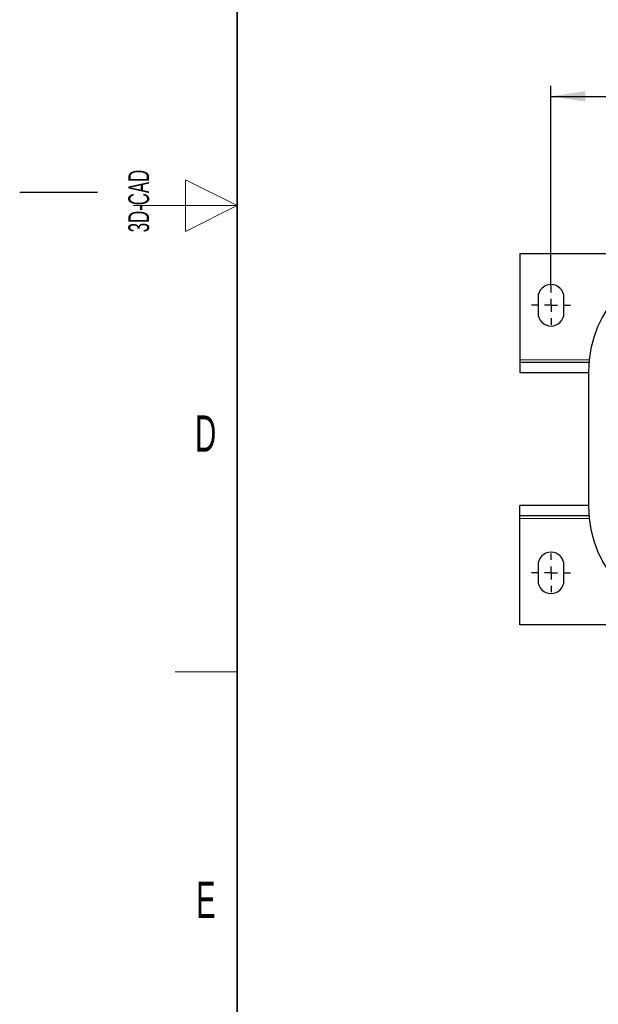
# Model space of a CAD drawing. Header units: millimetres. Extents: x 5 to 418, y 2 to 292.
# Tile 2 of 20: x 5 to 61, y 70 to 165. Entities that reach past the tile are written whole.
import ezdxf

# ---------------------------------------------------------------- set-up
doc = ezdxf.new("R2010")
doc.units = ezdxf.units.MM
doc.layers.add('SLD-0', color=7, linetype='Continuous')
doc.styles.add('SLDTEXTSTYLE0', font='TXT', dxfattribs={"width": 0.605})
doc.dimstyles.new('SLDDIMSTYLE0', dxfattribs={"dimtxt": 3.5, "dimasz": 3.302, "dimexe": 0, "dimexo": 0.0625, "dimgap": 0.875, "dimtad": 1, "dimlfac": 4, "dimrnd": 1e-09, "dimzin": 12, "dimdsep": 46, "dimtxsty": 'SLDTEXTSTYLE0', "dimsah": 1, "dimcen": 0.09, "dimadec": 0, "dimazin": 3, "dimtfac": 1, "dimtofl": 0, "dimtmove": 0, "dimatfit": 3, "dimfxl": 1, "dimfrac": 2, "dimtolj": 1, "dimtzin": 12, "dimarcsym": 0})

# ---------------------------------------------------------------- blocks, each defined once
blk = doc.blocks.new('_D_4')
at = {"layer": 'SLD-0'}
for p, q in [((56.307, 139.505), (56.307, 158.795)), ((138.307, 138.38), (138.307, 158.795)), ((56.307, 157.795), (138.307, 157.795))]:
    blk.add_line(p, q, dxfattribs=at)
for points in [[(56.307, 157.795), (59.609, 157.287), (59.609, 158.303)], [(138.307, 157.795), (135.005, 158.303), (135.005, 157.287)]]:
    blk.add_solid(points, dxfattribs=at)
at = {"layer": 'SLD-0', "insert": (93.297, 162.307), "char_height": 3.5, "attachment_point": 1, "style": 'SLDTEXTSTYLE0'}
blk.add_mtext('328', dxfattribs=at)
blk = doc.blocks.new('SW_CENTERMARKSYMBOL_2')
at = {"layer": 'SLD-0', "color": 0}
for p, q in [((0, 1.25), (0, 1.875)), ((-1.25, 0), (-1.875, 0)), ((0, 0), (-0.625, 0)), ((0, 0), (0, 0.625)), ((0, 0), (0, -0.625)), ((0, 0), (0.625, 0)), ((1.25, 0), (1.875, 0)), ((0, -1.25), (0, -1.875))]:
    blk.add_line(p, q, dxfattribs=at)
blk = doc.blocks.new('SW_CENTERMARKSYMBOL_3')
at = {"layer": 'SLD-0', "color": 0}
for p, q in [((0, 1.25), (0, 1.875)), ((-1.25, 0), (-1.875, 0)), ((0, 0), (-0.625, 0)), ((0, 0), (0, 0.625)), ((0, 0), (0, -0.625)), ((0, 0), (0.625, 0)), ((1.25, 0), (1.875, 0)), ((0, -1.25), (0, -1.875))]:
    blk.add_line(p, q, dxfattribs=at)

msp = doc.modelspace()

# ---------------------------------------------------------------- linework, layer by layer
at = {"color": 7, "linetype": 'Continuous', "lineweight": 25}
for p, q in [((53.3071, 142.6303), (53.3071, 132.3803)), ((53.3071, 142.6303), (141.3071, 142.6303)), ((55.0571, 138.3803), (55.0571, 136.8803)), ((57.5571, 136.8803), (57.5571, 138.3803)), ((53.3071, 132.3803), (53.3071, 132.1303)), ((53.3071, 132.1303), (53.3071, 131.1303)), ((53.3071, 132.1303), (59.9696, 132.1303)), ((59.9321, 131.2178), (59.9321, 118.2178)), ((53.3071, 131.1303), (59.9321, 131.1303)), ((53.3071, 117.3053), (53.3071, 118.3053)), ((59.9321, 118.3053), (53.3071, 118.3053)), ((59.9696, 117.3053), (53.3071, 117.3053)), ((53.3071, 117.0553), (53.3071, 117.3053)), ((53.3071, 106.8053), (53.3071, 117.0553)), ((55.0571, 112.5553), (55.0571, 111.0553)), ((57.5571, 111.0553), (57.5571, 112.5553)), ((62.0449, 106.8053), (53.3071, 106.8053))]:
    msp.add_line(p, q, dxfattribs=at)
at = {"color": 7, "linetype": 'Continuous', "lineweight": 18}
for p, q in [((53.3071, 132.3803), (59.9931, 132.3803)), ((59.9931, 117.0553), (53.3071, 117.0553))]:
    msp.add_line(p, q, dxfattribs=at)
at = {"color": 7, "linetype": 'Continuous', "lineweight": 25}
for centre, radius, start, end in [((71.0571, 131.2178), 11.125, 90, 180), ((56.3071, 138.3803), 1.25, 360, 180), ((56.3071, 136.8803), 1.25, 180, 360), ((71.0571, 118.2178), 11.125, 180, 270), ((56.3071, 112.5553), 1.25, 0, 180), ((56.3071, 111.0553), 1.25, 180, 0)]:
    msp.add_arc(centre, radius, start, end, dxfattribs=at)
at = {"layer": 'SLD-0', "lineweight": 35}
msp.add_line((26, 282.5), (26, 12), dxfattribs=at)
at = {"layer": 'SLD-0', "lineweight": 18}
for p, q in [((26, 147.25), (21, 149.75)), ((21, 149.75), (21, 144.75)), ((16, 147.25), (26, 147.25)), ((21, 144.75), (26, 147.25)), ((20, 102.25), (26, 102.25))]:
    msp.add_line(p, q, dxfattribs=at)
at = {"layer": 'SLD-0'}
msp.add_line((12.5, 148.5), (5, 148.5), dxfattribs=at)

# ---------------------------------------------------------------- block references
for name, p in [('SW_CENTERMARKSYMBOL_2', (56.3071, 137.6303)), ('SW_CENTERMARKSYMBOL_3', (56.3071, 111.8053))]:
    msp.add_blockref(name, p, dxfattribs=at)

# ---------------------------------------------------------------- texts
at = {"layer": 'SLD-0', "char_height": 2, "attachment_point": 1, "rotation": 90, "style": 'SLDTEXTSTYLE0'}
for s, insert in [('3D-CAD', (15.4939, 144.6806)), ('noch Dritten zugänglich gemacht werden, und sie darf durch den Empfänger oder', (12.2299, 7.2381)), ('Ohne unsere vorherige Zustimmung darf diese Zeichnung weder vervielfältigt,', (9.2299, 7.2381)), ('Dritte auch nicht in anderer Weise missbräuchlich verwendet werden.', (15.2299, 7.2381))]:
    msp.add_mtext(s, dxfattribs=dict(at, insert=insert))
at = {"layer": 'SLD-0', "char_height": 3.5, "attachment_point": 2, "style": 'SLDTEXTSTYLE0'}
for s, insert in [('D', (22.9597, 127.0011)), ('E', (22.9816, 82.0011))]:
    msp.add_mtext(s, dxfattribs=dict(at, insert=insert))

# ---------------------------------------------------------------- dimensions: what is measured, and where the dimension line sits
at = {"layer": 'SLD-0'}
dim = msp.add_linear_dim(base=(138.3071, 157.7955), p1=(56.3071, 139.5053), p2=(138.3071, 138.3803), dimstyle='SLDDIMSTYLE0', dxfattribs=at)
dim.commit()
dim.dimension.update_dxf_attribs({"geometry": '_D_4', "text_midpoint": (97.3071, 157.7955), "dimtype": 160})

doc.saveas('drawing.dxf')
